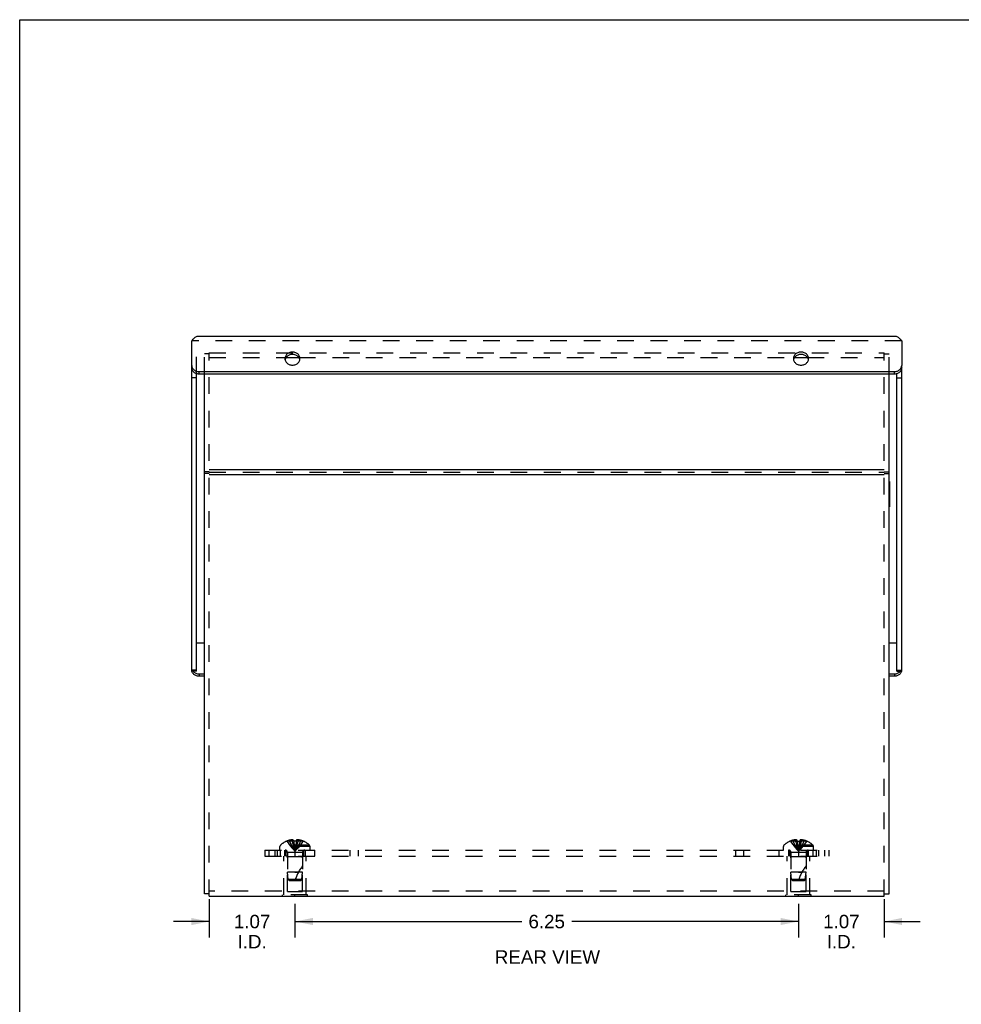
# Model space of a CAD drawing. Header units: inches. Extents: x 0 to 37.8, y 0 to 24.4.
# Tile 2 of 10: x 0 to 11.7, y 12.2 to 24.4. Entities that reach past the tile are written whole.
import ezdxf

# ---------------------------------------------------------------- set-up
doc = ezdxf.new("R2010")
doc.units = ezdxf.units.IN
doc.header["$LTSCALE"] = 2.077778
doc.header["$MEASUREMENT"] = 0
doc.linetypes.add('HIDDEN', pattern=[0.2, 0.1, -0.1])
doc.layers.get('0').update_dxf_attribs({"linetype": 'CONTINUOUS'})
for name, color, linetype in [('DEFAULT_2', 8, 'HIDDEN'), ('DIMENSIONS', 7, 'CONTINUOUS'), ('DOOR_ASSEMBLY', 7, 'CONTINUOUS')]:
    doc.layers.add(name, color=color, linetype=linetype)
doc.styles.get("Standard").update_dxf_attribs({"font": 'arial.ttf'})
doc.dimstyles.new('DIMSTYLE_1', dxfattribs={"dimtxt": 0.166667, "dimasz": 0.222222, "dimexe": 0.09, "dimexo": 0.07, "dimgap": 0.0375, "dimtad": 0, "dimtih": 1, "dimtoh": 1, "dimzin": 4, "dimdsep": 46, "dimtxsty": 'Standard', "dimblk": '_FILLED', "dimblk1": '_FILLED', "dimblk2": '_FILLED', "dimcen": 0.09, "dimazin": 1, "dimtfac": 1, "dimtdec": 3, "dimtofl": 0, "dimtmove": 0, "dimatfit": 3, "dimldrblk": '_FILLED', "dimfxl": 0, "dimtolj": 1, "dimtzin": 4, "dimarcsym": 0})

# ---------------------------------------------------------------- blocks, each defined once
blk = doc.blocks.new('_FILLED')
at = {"color": 0, "linetype": 'ByBlock'}
blk.add_solid([(0, 0), (-1, 0.2), (-1, -0.2)], dxfattribs=at)
blk = doc.blocks.new('*D22')
at = {"layer": 'DIMENSIONS', "color": 2, "linetype": 'Continuous'}
for p, q in [((3.417, 13.469), (3.417, 13.05)), ((9.667, 13.469), (9.667, 13.05)), ((3.417, 13.25), (6.233, 13.25)), ((9.667, 13.25), (6.852, 13.25))]:
    blk.add_line(p, q, dxfattribs=at)
at = {"layer": 'DIMENSIONS', "color": 2, "linetype": 'Continuous', "xscale": 0.2222222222, "yscale": 0.2222222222, "zscale": 0.2222222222, "rotation": 180}
blk.add_blockref('_FILLED', (3.417, 13.25), dxfattribs=at)
at = {"layer": 'DIMENSIONS', "color": 2, "linetype": 'Continuous', "xscale": 0.2222222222, "yscale": 0.2222222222, "zscale": 0.2222222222}
blk.add_blockref('_FILLED', (9.667, 13.25), dxfattribs=at)
at = {"layer": 'DIMENSIONS', "color": 2, "linetype": 'Continuous', "insert": (6.542, 13.333), "char_height": 0.1667, "width": 0.45291, "attachment_point": 2, "line_spacing_factor": 0.9}
blk.add_mtext('6.25', dxfattribs=at)
blk = doc.blocks.new('*D24')
at = {"layer": 'DIMENSIONS', "color": 2, "linetype": 'Continuous'}
for p, q in [((9.667, 13.469), (9.667, 13.05)), ((10.732, 13.529), (10.732, 13.05)), ((9.667, 13.25), (9.223, 13.25)), ((10.732, 13.25), (11.177, 13.25))]:
    blk.add_line(p, q, dxfattribs=at)
at = {"layer": 'DIMENSIONS', "color": 2, "linetype": 'Continuous', "xscale": 0.2222222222, "yscale": 0.2222222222, "zscale": 0.2222222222}
blk.add_blockref('_FILLED', (9.667, 13.25), dxfattribs=at)
at = {"layer": 'DIMENSIONS', "color": 2, "linetype": 'Continuous', "xscale": 0.2222222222, "yscale": 0.2222222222, "zscale": 0.2222222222, "rotation": 180}
blk.add_blockref('_FILLED', (10.732, 13.25), dxfattribs=at)
at = {"layer": 'DIMENSIONS', "color": 2, "linetype": 'Continuous', "insert": (10.2, 13.333), "char_height": 0.1667, "width": 0.45291, "attachment_point": 2, "line_spacing_factor": 0.9}
blk.add_mtext('1.07\\PI.D.', dxfattribs=at)
blk = doc.blocks.new('*D25')
at = {"layer": 'DIMENSIONS', "color": 2, "linetype": 'Continuous'}
for p, q in [((2.352, 13.529), (2.352, 13.05)), ((3.417, 13.469), (3.417, 13.05)), ((2.352, 13.25), (1.908, 13.25)), ((3.417, 13.25), (3.862, 13.25))]:
    blk.add_line(p, q, dxfattribs=at)
at = {"layer": 'DIMENSIONS', "color": 2, "linetype": 'Continuous', "xscale": 0.2222222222, "yscale": 0.2222222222, "zscale": 0.2222222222}
blk.add_blockref('_FILLED', (2.352, 13.25), dxfattribs=at)
at = {"layer": 'DIMENSIONS', "color": 2, "linetype": 'Continuous', "xscale": 0.2222222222, "yscale": 0.2222222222, "zscale": 0.2222222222, "rotation": 180}
blk.add_blockref('_FILLED', (3.417, 13.25), dxfattribs=at)
at = {"layer": 'DIMENSIONS', "color": 2, "linetype": 'Continuous', "insert": (2.885, 13.333), "char_height": 0.1667, "width": 0.45291, "attachment_point": 2, "line_spacing_factor": 0.9}
blk.add_mtext('1.07\\PI.D.', dxfattribs=at)

msp = doc.modelspace()

# ---------------------------------------------------------------- linework, layer by layer
at = {"color": 7, "linetype": 'Continuous'}
for p, q in [((0, 0), (0, 24.4444)), ((0, 24.4444), (37.7778, 24.4444)), ((2.3524, 18.8332), (2.2924, 18.8332)), ((10.7324, 18.8332), (10.7924, 18.8332)), ((2.3524, 18.8132), (2.2924, 18.8132)), ((10.7324, 18.8132), (10.7924, 18.8132)), ((10.7964, 18.7112), (10.7924, 18.7112)), ((10.7964, 18.7112), (10.7964, 18.3992)), ((10.7964, 18.5552), (10.7924, 18.5552)), ((10.7964, 18.3992), (10.7924, 18.3992)), ((2.3524, 13.5952), (2.2924, 13.5952)), ((10.7324, 13.5952), (10.7924, 13.5952)), ((3.2614, 13.5609), (3.2614, 13.5649)), ((3.5734, 13.5609), (3.2614, 13.5609)), ((3.4174, 13.5609), (3.4174, 13.5649)), ((3.5734, 13.5609), (3.5734, 13.5649)), ((9.5114, 13.5609), (9.5114, 13.5649)), ((9.8234, 13.5609), (9.5114, 13.5609)), ((9.6674, 13.5609), (9.6674, 13.5649)), ((9.8234, 13.5609), (9.8234, 13.5649))]:
    msp.add_line(p, q, dxfattribs=at)
at = {"color": 3, "linetype": 'Continuous'}
for p, q in [((3.3061, 20.25), (3.4662, 20.25)), ((9.6186, 20.25), (9.7787, 20.25)), ((2.2924, 13.5952), (2.2924, 20.0455)), ((10.7924, 13.5952), (10.7924, 20.0455)), ((2.3524, 18.8595), (10.7324, 18.8595)), ((2.3524, 18.7995), (10.7324, 18.7995)), ((2.3524, 13.5649), (10.7324, 13.5649))]:
    msp.add_line(p, q, dxfattribs=at)
at = {"layer": 'DEFAULT_2', "color": 8, "linetype": 'HIDDEN'}
for p, q in [((2.2924, 20.0455), (2.2924, 20.2986)), ((2.3524, 20.2986), (2.2924, 20.2986)), ((2.3524, 13.5649), (2.3524, 20.31)), ((2.3524, 20.31), (10.7324, 20.31)), ((10.7324, 13.5649), (10.7324, 20.31)), ((10.7324, 20.2986), (10.7924, 20.2986)), ((10.7924, 20.0455), (10.7924, 20.2986)), ((2.3524, 20.25), (3.3061, 20.25)), ((3.4662, 20.25), (9.6186, 20.25)), ((9.7787, 20.25), (10.7324, 20.25)), ((2.3524, 18.8295), (10.7324, 18.8295)), ((3.2309, 14.1359), (3.2309, 14.1824)), ((3.6039, 14.1824), (3.2309, 14.1824)), ((3.5977, 14.1969), (3.2372, 14.1969)), ((3.3179, 14.2492), (3.3182, 14.2488)), ((3.3191, 14.2492), (3.3182, 14.2488)), ((3.4019, 14.2492), (3.3191, 14.2492)), ((3.3489, 14.2492), (3.3489, 14.2593)), ((3.3825, 14.2492), (3.3825, 14.2642)), ((3.4019, 14.2492), (3.4019, 14.2593)), ((3.4019, 14.2492), (3.4041, 14.2267)), ((3.4019, 14.2492), (3.402, 14.2488)), ((3.4041, 14.2271), (3.4064, 14.2053)), ((3.4064, 14.2055), (3.4089, 14.1844)), ((3.4089, 14.1846), (3.4116, 14.1641)), ((3.4329, 14.2492), (3.4308, 14.2267)), ((3.4329, 14.2593), (3.4329, 14.2492)), ((3.4329, 14.2488), (3.4329, 14.2492)), ((3.5157, 14.2492), (3.4329, 14.2492)), ((3.4523, 14.2492), (3.4523, 14.2642)), ((3.4859, 14.2492), (3.4859, 14.2593)), ((3.5157, 14.2492), (3.5167, 14.2488)), ((3.5169, 14.2492), (3.5167, 14.2488)), ((3.6039, 14.1359), (3.6039, 14.1824)), ((9.8539, 14.1824), (9.4809, 14.1824)), ((9.4809, 14.1359), (9.4809, 14.1824)), ((9.8477, 14.1969), (9.4872, 14.1969)), ((9.5679, 14.2492), (9.5682, 14.2488)), ((9.5691, 14.2492), (9.5682, 14.2488)), ((9.6519, 14.2492), (9.5691, 14.2492)), ((9.5989, 14.2492), (9.5989, 14.2593)), ((9.6325, 14.2492), (9.6325, 14.2642)), ((9.6519, 14.2492), (9.6519, 14.2593)), ((9.6519, 14.2492), (9.6541, 14.2267)), ((9.6519, 14.2492), (9.652, 14.2488)), ((9.6541, 14.2271), (9.6564, 14.2053)), ((9.6564, 14.2055), (9.6589, 14.1844)), ((9.6589, 14.1846), (9.6616, 14.1641)), ((9.6829, 14.2492), (9.6808, 14.2267)), ((9.6829, 14.2593), (9.6829, 14.2492)), ((9.7657, 14.2492), (9.6829, 14.2492)), ((9.6829, 14.2488), (9.6829, 14.2492)), ((9.7023, 14.2492), (9.7023, 14.2642)), ((9.7359, 14.2492), (9.7359, 14.2593)), ((9.7667, 14.2488), (9.7657, 14.2492)), ((9.7669, 14.2492), (9.7667, 14.2488)), ((9.8539, 14.1359), (9.8539, 14.1824)), ((3.0424, 14.1359), (3.0424, 14.0609)), ((3.0424, 14.1359), (10.0424, 14.1359)), ((3.0424, 14.0609), (10.0424, 14.0609)), ((3.0941, 14.1359), (3.0941, 14.0609)), ((3.1674, 14.1359), (3.1674, 14.0609)), ((3.1965, 14.1359), (3.1965, 14.0609)), ((3.2364, 14.0609), (3.2364, 14.1359)), ((3.2774, 13.5819), (3.2774, 14.0609)), ((3.2924, 14.0609), (3.2924, 14.1359)), ((3.3084, 14.0609), (3.3084, 14.1359)), ((3.3224, 14.0509), (3.3124, 14.0609)), ((3.3234, 14.1077), (3.3234, 13.8609)), ((3.5114, 14.1077), (3.3234, 14.1077)), ((3.4174, 14.1359), (3.4174, 14.0609)), ((3.5114, 14.1077), (3.5114, 13.8609)), ((3.5124, 14.0509), (3.5224, 14.0609)), ((3.5264, 14.0609), (3.5264, 14.1359)), ((3.5424, 14.1359), (3.5424, 14.0609)), ((3.5574, 13.5819), (3.5574, 14.0609)), ((3.6594, 14.1359), (3.6594, 14.0609)), ((4.099, 14.1359), (4.099, 14.0609)), ((4.2002, 14.1359), (4.2002, 14.0609)), ((8.8846, 14.1359), (8.8846, 14.0609)), ((8.9859, 14.1359), (8.9859, 14.0609)), ((9.4255, 14.1359), (9.4255, 14.0609)), ((9.5274, 13.5819), (9.5274, 14.0609)), ((9.5424, 14.1359), (9.5424, 14.0609)), ((9.5584, 14.0609), (9.5584, 14.1359)), ((9.5724, 14.0509), (9.5624, 14.0609)), ((9.7614, 14.1077), (9.5734, 14.1077)), ((9.5734, 14.1077), (9.5734, 13.8609)), ((9.6674, 14.1359), (9.6674, 14.0609)), ((9.7614, 14.1077), (9.7614, 13.8609)), ((9.7624, 14.0509), (9.7724, 14.0609)), ((9.7764, 14.0609), (9.7764, 14.1359)), ((9.7924, 14.0609), (9.7924, 14.1359)), ((9.8074, 13.5819), (9.8074, 14.0609)), ((9.8484, 14.0609), (9.8484, 14.1359)), ((9.8884, 14.1359), (9.8884, 14.0609)), ((9.9174, 14.1359), (9.9174, 14.0609)), ((9.9907, 14.1359), (9.9907, 14.0609)), ((10.0424, 14.1359), (10.0424, 14.0609)), ((3.3224, 13.6234), (3.3224, 14.0509)), ((3.5124, 14.0509), (3.3224, 14.0509)), ((3.5124, 13.6234), (3.5124, 14.0509)), ((9.7624, 14.0509), (9.5724, 14.0509)), ((9.5724, 13.6234), (9.5724, 14.0509)), ((9.7624, 13.6234), (9.7624, 14.0509)), ((3.3324, 13.7708), (3.3234, 13.8609)), ((3.4174, 13.8609), (3.3234, 13.8609)), ((3.5114, 13.8609), (3.4174, 13.8609)), ((3.4174, 13.8609), (3.4594, 13.8609)), ((3.5024, 13.7708), (3.5114, 13.8609)), ((9.6674, 13.8609), (9.5734, 13.8609)), ((9.5824, 13.7708), (9.5734, 13.8609)), ((9.6674, 13.8609), (9.7094, 13.8609)), ((9.7614, 13.8609), (9.6674, 13.8609)), ((9.7524, 13.7708), (9.7614, 13.8609)), ((3.3434, 13.7609), (3.3324, 13.7708)), ((3.5024, 13.7708), (3.3324, 13.7708)), ((3.3434, 13.7609), (3.4914, 13.7609)), ((3.4914, 13.7609), (3.5024, 13.7708)), ((9.7524, 13.7708), (9.5824, 13.7708)), ((9.5934, 13.7609), (9.5824, 13.7708)), ((9.5934, 13.7609), (9.7414, 13.7609)), ((9.7414, 13.7609), (9.7524, 13.7708)), ((10.7324, 13.6249), (2.3524, 13.6249)), ((3.5734, 13.5819), (3.2614, 13.5819)), ((3.2614, 13.5649), (3.2614, 13.5819)), ((3.3224, 13.6234), (3.5124, 13.6234)), ((3.4174, 13.5649), (3.4174, 13.5819)), ((3.5734, 13.5649), (3.5734, 13.5819)), ((9.8234, 13.5819), (9.5114, 13.5819)), ((9.5114, 13.5649), (9.5114, 13.5819)), ((9.5724, 13.6234), (9.7624, 13.6234)), ((9.6674, 13.5649), (9.6674, 13.5819)), ((9.8234, 13.5649), (9.8234, 13.5819))]:
    msp.add_line(p, q, dxfattribs=at)
for points in [[(3.3182, 14.2488), (3.3319, 14.2267), (3.3467, 14.2053), (3.3627, 14.1844), (3.3798, 14.1641), (3.398, 14.1443), (3.4174, 14.1252)], [(3.3825, 14.2642), (3.3783, 14.2639), (3.3741, 14.2635), (3.3699, 14.263), (3.3657, 14.2625), (3.3615, 14.2618), (3.3573, 14.2611), (3.3531, 14.2602), (3.3489, 14.2593)], [(3.3489, 14.2492), (3.3584, 14.2271), (3.3686, 14.2055), (3.3796, 14.1846), (3.3914, 14.1642), (3.404, 14.1444), (3.4174, 14.1252)], [(3.3895, 14.2631), (3.3872, 14.2635), (3.3848, 14.2639), (3.3825, 14.2642)], [(3.3825, 14.2492), (3.3873, 14.2271), (3.3926, 14.2055), (3.3982, 14.1846), (3.4042, 14.1642), (3.4106, 14.1444), (3.4174, 14.1252)], [(3.3895, 14.2631), (3.3919, 14.2625), (3.3944, 14.2619), (3.3968, 14.2611), (3.3993, 14.2603), (3.4019, 14.2593)], [(3.4174, 14.2492), (3.4148, 14.2492), (3.4122, 14.2492), (3.4097, 14.2491), (3.4071, 14.249), (3.4045, 14.2489), (3.402, 14.2488)], [(3.4329, 14.2488), (3.4303, 14.2489), (3.4278, 14.249), (3.4252, 14.2491), (3.4226, 14.2492), (3.42, 14.2492), (3.4174, 14.2492)], [(3.4523, 14.2492), (3.4475, 14.2271), (3.4423, 14.2055), (3.4367, 14.1846), (3.4307, 14.1642), (3.4242, 14.1444), (3.4174, 14.1252)], [(3.4859, 14.2492), (3.4765, 14.2271), (3.4662, 14.2055), (3.4552, 14.1846), (3.4434, 14.1642), (3.4308, 14.1444), (3.4174, 14.1252)], [(3.5167, 14.2488), (3.503, 14.2267), (3.4882, 14.2053), (3.4722, 14.1844), (3.4551, 14.1641), (3.4368, 14.1443), (3.4174, 14.1252)], [(3.4308, 14.2271), (3.4284, 14.2053), (3.426, 14.1844), (3.4233, 14.1641), (3.4204, 14.1443), (3.4174, 14.1252)], [(3.4285, 14.2055), (3.426, 14.1846), (3.4233, 14.1642), (3.4205, 14.1444), (3.4174, 14.1252)], [(3.4523, 14.2642), (3.45, 14.2639), (3.4477, 14.2635), (3.4453, 14.2631), (3.4429, 14.2625), (3.4405, 14.2619), (3.438, 14.2611), (3.4355, 14.2603), (3.4329, 14.2593)], [(3.4775, 14.2611), (3.4733, 14.2618), (3.4691, 14.2625), (3.4649, 14.263), (3.4607, 14.2635), (3.4565, 14.2639), (3.4523, 14.2642)], [(3.4775, 14.2611), (3.4817, 14.2602), (3.4859, 14.2593)], [(9.5682, 14.2488), (9.5819, 14.2267), (9.5967, 14.2053), (9.6127, 14.1844), (9.6298, 14.1641), (9.648, 14.1443), (9.6674, 14.1252)], [(9.6325, 14.2642), (9.6283, 14.2639), (9.6241, 14.2635), (9.6199, 14.263), (9.6157, 14.2625), (9.6115, 14.2618), (9.6073, 14.2611), (9.6031, 14.2602), (9.5989, 14.2593)], [(9.5989, 14.2492), (9.6084, 14.2271), (9.6186, 14.2055), (9.6296, 14.1846), (9.6414, 14.1642), (9.654, 14.1444), (9.6674, 14.1252)], [(9.6519, 14.2593), (9.6493, 14.2603), (9.6468, 14.2611), (9.6444, 14.2619), (9.6419, 14.2625), (9.6395, 14.2631), (9.6372, 14.2635), (9.6348, 14.2639), (9.6325, 14.2642)], [(9.6325, 14.2492), (9.6373, 14.2271), (9.6426, 14.2055), (9.6482, 14.1846), (9.6542, 14.1642), (9.6606, 14.1444), (9.6674, 14.1252)], [(9.652, 14.2488), (9.6545, 14.2489), (9.6571, 14.249), (9.6597, 14.2491), (9.6622, 14.2492), (9.6648, 14.2492), (9.6674, 14.2492)], [(9.6674, 14.2492), (9.67, 14.2492), (9.6726, 14.2492), (9.6752, 14.2491), (9.6778, 14.249), (9.6803, 14.2489), (9.6829, 14.2488)], [(9.7023, 14.2492), (9.6975, 14.2271), (9.6923, 14.2055), (9.6867, 14.1846), (9.6807, 14.1642), (9.6742, 14.1444), (9.6674, 14.1252)], [(9.7359, 14.2492), (9.7265, 14.2271), (9.7162, 14.2055), (9.7052, 14.1846), (9.6934, 14.1642), (9.6808, 14.1444), (9.6674, 14.1252)], [(9.7667, 14.2488), (9.753, 14.2267), (9.7382, 14.2053), (9.7222, 14.1844), (9.7051, 14.1641), (9.6868, 14.1443), (9.6674, 14.1252)], [(9.6808, 14.2271), (9.6784, 14.2053), (9.676, 14.1844), (9.6733, 14.1641), (9.6704, 14.1443), (9.6674, 14.1252)], [(9.6785, 14.2055), (9.676, 14.1846), (9.6733, 14.1642), (9.6705, 14.1444), (9.6674, 14.1252)], [(9.7023, 14.2642), (9.7, 14.2639), (9.6977, 14.2635), (9.6953, 14.2631), (9.6929, 14.2625), (9.6905, 14.2619), (9.688, 14.2611), (9.6855, 14.2603), (9.6829, 14.2593)], [(9.7359, 14.2593), (9.7317, 14.2602), (9.7275, 14.2611), (9.7233, 14.2618), (9.7191, 14.2625), (9.7149, 14.263), (9.7107, 14.2635), (9.7065, 14.2639), (9.7023, 14.2642)], [(3.4115, 14.1642), (3.4144, 14.1444), (3.4174, 14.1252)], [(3.4116, 14.1641), (3.4144, 14.1443), (3.4174, 14.1252)], [(9.6615, 14.1642), (9.6644, 14.1444), (9.6674, 14.1252)], [(9.6616, 14.1641), (9.6644, 14.1443), (9.6674, 14.1252)]]:
    msp.add_lwpolyline(points, dxfattribs=at)
for centre, radius, start, end in [((3.2509, 14.1824), 0.02, 133.5138, 180), ((3.4174, 14.007), 0.2618, 112.36129, 133.5138), ((3.4174, 14.007), 0.2614, 105.19411, 112.08938), ((3.4174, 14.007), 0.2614, 67.91062, 74.80589), ((3.4174, 14.007), 0.2618, 46.4862, 67.63871), ((3.5839, 14.1824), 0.02, 0, 46.4862), ((9.5009, 14.1824), 0.02, 133.5138, 180), ((9.6674, 14.007), 0.2618, 112.36129, 133.5138), ((9.6674, 14.007), 0.2614, 105.19411, 112.08938), ((9.6674, 14.007), 0.2614, 67.91062, 74.80589), ((9.6674, 14.007), 0.2618, 46.4862, 67.63871), ((9.8339, 14.1824), 0.02, 0, 46.4862), ((3.2952, 14.1077), 0.0282, 0, 90), ((3.5396, 14.1077), 0.0282, 90, 180), ((9.5452, 14.1077), 0.0282, 0, 90), ((9.7896, 14.1077), 0.0282, 90, 180), ((3.9627, 13.5907), 0.5712, 142.18624, 162.66464), ((10.2127, 13.5907), 0.5712, 142.18624, 162.66464)]:
    msp.add_arc(centre, radius, start, end, dxfattribs=at)
at = {"layer": 'DOOR_ASSEMBLY', "color": 3, "linetype": 'Continuous'}
for p, q in [((2.1362, 20.1534), (2.1362, 20.4566)), ((2.2162, 20.5166), (10.8687, 20.5166)), ((10.9487, 20.4566), (10.9487, 20.1534)), ((2.1362, 16.3572), (2.1362, 20.1234)), ((2.1412, 20.1277), (2.1451, 20.1196)), ((2.2262, 20.0755), (10.8587, 20.0755)), ((10.9398, 20.1196), (10.9436, 20.1277)), ((10.9487, 16.3572), (10.9487, 20.1234)), ((2.2924, 16.2942), (2.2262, 16.2942)), ((10.8587, 16.2942), (10.7924, 16.2942)), ((10.9469, 16.3572), (10.9464, 16.3548))]:
    msp.add_line(p, q, dxfattribs=at)
at = {"layer": 'DOOR_ASSEMBLY', "color": 8, "linetype": 'HIDDEN'}
for p, q in [((10.9487, 20.4566), (2.1362, 20.4566)), ((2.1962, 20.05), (2.1962, 20.4266))]:
    msp.add_line(p, q, dxfattribs=at)
at = {"layer": 'DOOR_ASSEMBLY', "color": 7, "linetype": 'Continuous'}
for p, q in [((3.3017, 20.2431), (3.2977, 20.2347)), ((3.4747, 20.2347), (3.4706, 20.2431)), ((9.6142, 20.2431), (9.6102, 20.2347)), ((9.7872, 20.2347), (9.7831, 20.2431)), ((2.1362, 20.1234), (2.1362, 20.1534)), ((2.1962, 16.3572), (2.1962, 20.05)), ((2.2262, 20.0455), (2.2262, 20.0755)), ((10.8587, 20.0455), (2.2262, 20.0455)), ((10.8587, 20.0455), (10.8587, 20.0755)), ((10.8887, 16.3572), (10.8887, 20.05)), ((10.9487, 20.1234), (10.9487, 20.1534)), ((2.1962, 20.0005), (2.1362, 20.0005)), ((10.8887, 20.0005), (10.9487, 20.0005)), ((2.2924, 16.7053), (2.1962, 16.7053)), ((10.8887, 16.7053), (10.7924, 16.7053)), ((2.1962, 16.3692), (2.1362, 16.3692)), ((2.1962, 16.3572), (2.1362, 16.3572)), ((2.2262, 16.3242), (2.2262, 16.2942)), ((2.2262, 16.3242), (2.2924, 16.3242)), ((10.7924, 16.3242), (10.8587, 16.3242)), ((10.8587, 16.3242), (10.8587, 16.2942)), ((10.8887, 16.3692), (10.9487, 16.3692)), ((10.8887, 16.3572), (10.9487, 16.3572))]:
    msp.add_line(p, q, dxfattribs=at)
at = {"layer": 'DOOR_ASSEMBLY', "color": 3, "linetype": 'Continuous'}
for points in [[(2.1362, 20.4566), (2.1447, 20.4678), (2.1533, 20.4782), (2.1619, 20.4875), (2.1705, 20.4957), (2.179, 20.5026), (2.1876, 20.5083), (2.1962, 20.5125), (2.2047, 20.5152), (2.2133, 20.5165), (2.2162, 20.5166)], [(10.8687, 20.5166), (10.8715, 20.5165), (10.8801, 20.5152), (10.8887, 20.5125), (10.8972, 20.5083), (10.9058, 20.5026), (10.9144, 20.4957), (10.923, 20.4875), (10.9315, 20.4782), (10.9401, 20.4678), (10.9487, 20.4566)], [(3.4799, 20.2379), (3.4793, 20.247), (3.4776, 20.2559), (3.4747, 20.2647), (3.4706, 20.2731), (3.4656, 20.2811), (3.4595, 20.2885), (3.4525, 20.2953), (3.4446, 20.3014), (3.436, 20.3066), (3.4269, 20.311), (3.4171, 20.3145), (3.407, 20.317), (3.3967, 20.3186), (3.3862, 20.3191), (3.3757, 20.3186), (3.3653, 20.317), (3.3552, 20.3145), (3.3455, 20.311), (3.3363, 20.3066), (3.3277, 20.3014), (3.3199, 20.2953), (3.3129, 20.2885), (3.3068, 20.2811), (3.3017, 20.2731), (3.2977, 20.2647), (3.2948, 20.2559), (3.293, 20.247), (3.2924, 20.2379)], [(9.7924, 20.2379), (9.7918, 20.247), (9.7901, 20.2559), (9.7872, 20.2647), (9.7831, 20.2731), (9.7781, 20.2811), (9.772, 20.2885), (9.765, 20.2953), (9.7571, 20.3014), (9.7485, 20.3066), (9.7394, 20.311), (9.7296, 20.3145), (9.7195, 20.317), (9.7092, 20.3186), (9.6987, 20.3191), (9.6882, 20.3186), (9.6778, 20.317), (9.6677, 20.3145), (9.658, 20.311), (9.6488, 20.3066), (9.6402, 20.3014), (9.6324, 20.2953), (9.6254, 20.2885), (9.6193, 20.2811), (9.6142, 20.2731), (9.6102, 20.2647), (9.6073, 20.2559), (9.6055, 20.247), (9.6049, 20.2379)], [(3.2924, 20.2379), (3.293, 20.2287), (3.2948, 20.2198), (3.2977, 20.2111)], [(3.2977, 20.2111), (3.3017, 20.2027), (3.3068, 20.1947), (3.3129, 20.1873), (3.3199, 20.1805), (3.3277, 20.1744), (3.3363, 20.1691), (3.3455, 20.1647), (3.3552, 20.1612), (3.3653, 20.1587), (3.3757, 20.1572), (3.3862, 20.1567), (3.3967, 20.1572), (3.407, 20.1587), (3.4171, 20.1612), (3.4269, 20.1647), (3.436, 20.1691), (3.4446, 20.1744), (3.4525, 20.1805), (3.4595, 20.1873), (3.4656, 20.1947), (3.4706, 20.2027), (3.4747, 20.2111), (3.4776, 20.2198), (3.4793, 20.2287), (3.4799, 20.2379)], [(9.6049, 20.2379), (9.6055, 20.2287), (9.6073, 20.2198), (9.6102, 20.2111)], [(9.6102, 20.2111), (9.6142, 20.2027), (9.6193, 20.1947), (9.6254, 20.1873), (9.6324, 20.1805), (9.6402, 20.1744), (9.6488, 20.1691), (9.658, 20.1647), (9.6677, 20.1612), (9.6778, 20.1587), (9.6882, 20.1572), (9.6987, 20.1567), (9.7092, 20.1572), (9.7195, 20.1587), (9.7296, 20.1612), (9.7394, 20.1647), (9.7485, 20.1691), (9.7571, 20.1744), (9.765, 20.1805), (9.772, 20.1873), (9.7781, 20.1947), (9.7831, 20.2027), (9.7872, 20.2111), (9.7901, 20.2198), (9.7918, 20.2287), (9.7924, 20.2379)], [(2.1362, 20.1534), (2.1368, 20.1447), (2.1384, 20.1361), (2.1412, 20.1277)], [(2.1451, 20.1196), (2.15, 20.112), (2.1558, 20.1048), (2.1625, 20.0983), (2.1701, 20.0925), (2.1783, 20.0874), (2.1871, 20.0832), (2.1965, 20.0799), (2.2061, 20.0775), (2.216, 20.076), (2.2262, 20.0755)], [(10.8587, 20.0755), (10.8688, 20.076), (10.8787, 20.0775), (10.8884, 20.0799), (10.8977, 20.0832), (10.9066, 20.0874), (10.9148, 20.0925), (10.9223, 20.0983), (10.929, 20.1048), (10.9349, 20.112), (10.9398, 20.1196)], [(10.9436, 20.1277), (10.9464, 20.1361), (10.9481, 20.1447), (10.9487, 20.1534)], [(2.2262, 16.2942), (2.216, 16.2947), (2.2061, 16.2962), (2.1965, 16.2986), (2.1871, 16.302), (2.1783, 16.3062), (2.1701, 16.3113), (2.1625, 16.3171), (2.1558, 16.3236), (2.15, 16.3307), (2.1451, 16.3384), (2.1412, 16.3465), (2.1384, 16.3548), (2.1379, 16.3575)], [(10.9464, 16.3548), (10.9436, 16.3465), (10.9398, 16.3384), (10.9349, 16.3307), (10.929, 16.3236), (10.9223, 16.3171), (10.9148, 16.3113), (10.9066, 16.3062), (10.8977, 16.302), (10.8884, 16.2986), (10.8787, 16.2962), (10.8688, 16.2947), (10.8587, 16.2942)]]:
    msp.add_lwpolyline(points, dxfattribs=at)
at = {"layer": 'DOOR_ASSEMBLY', "color": 7, "linetype": 'Continuous'}
for points in [[(3.4706, 20.2431), (3.4656, 20.2511), (3.4595, 20.2585), (3.4525, 20.2653), (3.4446, 20.2714), (3.436, 20.2766), (3.4269, 20.281), (3.4171, 20.2845), (3.407, 20.287), (3.3967, 20.2886), (3.3862, 20.2891), (3.3757, 20.2886), (3.3653, 20.287), (3.3552, 20.2845), (3.3455, 20.281), (3.3363, 20.2766), (3.3277, 20.2714), (3.3199, 20.2653), (3.3129, 20.2585), (3.3068, 20.2511), (3.3017, 20.2431)], [(9.7831, 20.2431), (9.7781, 20.2511), (9.772, 20.2585), (9.765, 20.2653), (9.7571, 20.2714), (9.7485, 20.2766), (9.7394, 20.281), (9.7296, 20.2845), (9.7195, 20.287), (9.7092, 20.2886), (9.6987, 20.2891), (9.6882, 20.2886), (9.6778, 20.287), (9.6677, 20.2845), (9.658, 20.281), (9.6488, 20.2766), (9.6402, 20.2714), (9.6324, 20.2653), (9.6254, 20.2585), (9.6193, 20.2511), (9.6142, 20.2431)], [(3.2977, 20.2347), (3.2948, 20.2259), (3.2942, 20.2229)], [(3.4782, 20.2229), (3.4776, 20.2259), (3.4747, 20.2347)], [(9.6102, 20.2347), (9.6073, 20.2259), (9.6067, 20.2229)], [(9.7907, 20.2229), (9.7901, 20.2259), (9.7872, 20.2347)], [(2.2262, 20.0455), (2.216, 20.046), (2.2061, 20.0475), (2.1965, 20.0499), (2.1871, 20.0532), (2.1783, 20.0574), (2.1701, 20.0625), (2.1625, 20.0683), (2.1558, 20.0748), (2.15, 20.082), (2.1451, 20.0896), (2.1412, 20.0977), (2.1384, 20.1061), (2.1368, 20.1147), (2.1362, 20.1234)], [(10.9487, 20.1234), (10.9481, 20.1147), (10.9464, 20.1061), (10.9436, 20.0977), (10.9398, 20.0896), (10.9349, 20.082), (10.929, 20.0748), (10.9223, 20.0683), (10.9148, 20.0625), (10.9066, 20.0574), (10.8977, 20.0532), (10.8884, 20.0499), (10.8787, 20.0475), (10.8688, 20.046), (10.8587, 20.0455)], [(2.1529, 16.3572), (2.1558, 16.3536), (2.1625, 16.3471), (2.1701, 16.3413), (2.1783, 16.3362), (2.1871, 16.332), (2.1965, 16.3286), (2.2061, 16.3262), (2.216, 16.3247), (2.2262, 16.3242)], [(10.8587, 16.3242), (10.8688, 16.3247), (10.8787, 16.3262), (10.8884, 16.3286), (10.8977, 16.332), (10.9066, 16.3362), (10.9148, 16.3413), (10.9223, 16.3471), (10.929, 16.3536), (10.932, 16.3572)]]:
    msp.add_lwpolyline(points, dxfattribs=at)

# ---------------------------------------------------------------- texts
at = {"layer": 'DIMENSIONS', "color": 2, "linetype": 'Continuous', "insert": (6.5513, 12.893), "char_height": 0.16667, "width": 1.303594, "attachment_point": 2, "line_spacing_factor": 0.9}
msp.add_mtext('REAR VIEW', dxfattribs=at)

# ---------------------------------------------------------------- dimensions: what is measured, and where the dimension line sits
at = {"layer": 'DIMENSIONS', "color": 2, "linetype": 'Continuous'}
dim = msp.add_linear_dim(base=(3.4174243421, 13.2500669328), p1=(2.3524243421, 13.5993096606), p2=(3.4174243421, 13.5393096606), text='<>\\PI.D.', dimstyle='DIMSTYLE_1', dxfattribs=at)
dim.commit()
dim.dimension.update_dxf_attribs({"geometry": '*D25', "text_midpoint": (2.8849243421, 13.1250669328), "dimtype": 160})
dim = msp.add_linear_dim(base=(9.6674243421, 13.2500669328), p1=(10.7324243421, 13.5993096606), p2=(9.6674243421, 13.5393096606), angle=180, text='<>\\PI.D.', dimstyle='DIMSTYLE_1', dxfattribs=at)
dim.commit()
dim.dimension.update_dxf_attribs({"geometry": '*D24', "text_midpoint": (10.1999243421, 13.1250669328), "dimtype": 160})
dim = msp.add_linear_dim(base=(3.4174, 13.2501), p1=(9.6674, 13.5393), p2=(3.4174, 13.5393), angle=180, dimstyle='DIMSTYLE_1', dxfattribs=at)
dim.commit()
dim.dimension.update_dxf_attribs({"geometry": '*D22', "text_midpoint": (6.5419, 13.2491), "dimtype": 160})

doc.saveas('drawing.dxf')
